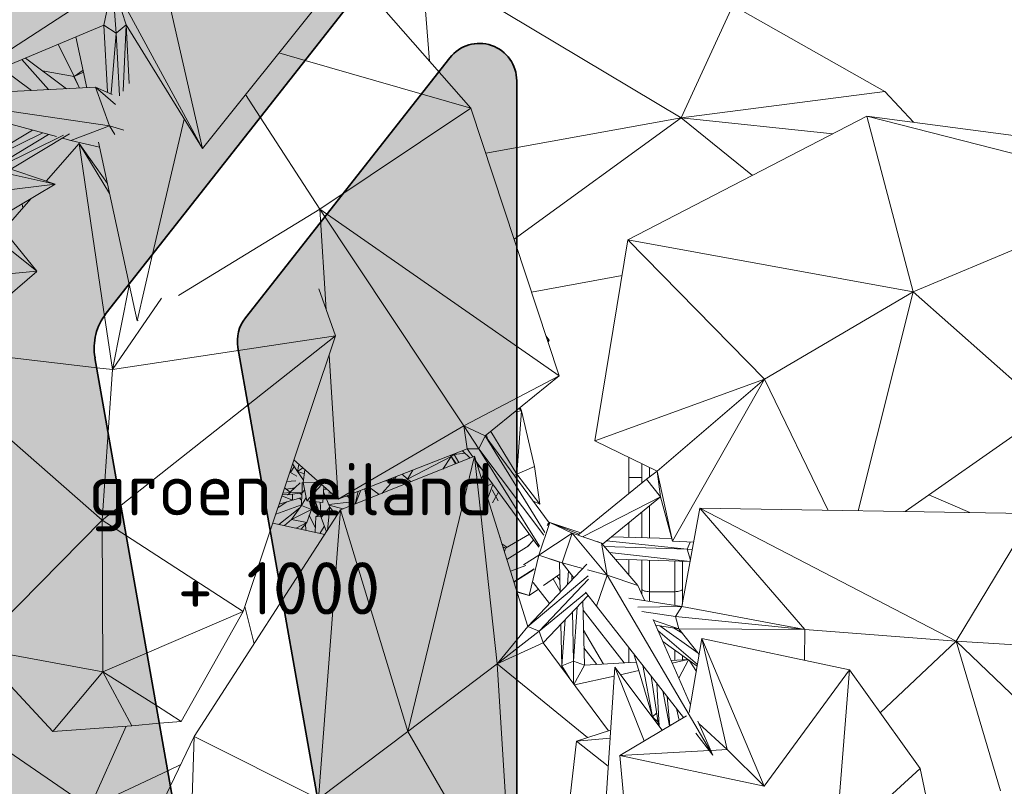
# Model space of a CAD drawing. Header units: millimetres. Extents: x 2016 to 102618, y -16590 to 68005.
# Tile 96 of 256: x 20491 to 23123, y 43328 to 45377. Entities that reach past the tile are written whole.
import ezdxf

# ---------------------------------------------------------------- set-up
doc = ezdxf.new("R2010")
doc.units = ezdxf.units.MM
for name, color, linetype, lineweight in [('A-DETL', 90, 'Continuous', 18), ('A-FLOR', 192, 'Continuous', 13), ('A-FLOR-PATT', 8, 'Continuous', 13), ('A-GENM', 13, 'Continuous', 13), ('A-WALL', 113, 'Continuous', 13), ('G-ANNO-TEXT', 231, 'Continuous', 9), ('G-IMPT', 8, 'Continuous', 5), ('L-PLNT', 71, 'Continuous', 13)]:
    doc.layers.add(name, color=color, linetype=linetype, lineweight=lineweight)
doc.layers.add('Water', color=131, linetype='Continuous')
doc.styles.add('ISOCPEUR_3', font='isocpeur.ttf', dxfattribs={"height": 140})

# ---------------------------------------------------------------- blocks, each defined once
blk = doc.blocks.new('Enscape AssetDefinition - Fern 03 - Enscape AssetDefinition - Fern 03-V31-00 Begane grond')
at = {"layer": 'L-PLNT'}
for p, q in [((426.8, 84.6), (418.4, 94.7)), ((421.7, 84.7), (426.8, 84.6)), ((426.8, 84.6), (422.3, 83)), ((424, 77.8), (426.8, 84.6)), ((47.9, -286.8), (164.7, -226.7)), ((142.3, -260), (164.7, -226.7)), ((162.7, -223.6), (164.7, -226.7)), ((164.7, -226.7), (163.1, -223.5)), ((172.7, -221.6), (164.7, -226.7)), ((176.5, -246.3), (164.7, -226.7)), ((164.7, -226.7), (178.4, -245.5)), ((171.7, -220.1), (172.7, -221.6)), ((172.7, -221.6), (201.4, -217.4)), ((172.7, -221.6), (177, -218.1)), ((185.4, -242.7), (172.7, -221.6)), ((47.9, -286.8), (62.2, -262.8)), ((11.5, -290.2), (9.5, -283.3)), ((11.5, -290.2), (17.6, -280.1)), ((33.4, -274), (47.9, -286.8)), ((47.9, -286.8), (57.8, -293.8)), ((252.8, -268.9), (245.8, -285)), ((249.9, -298.3), (263.5, -283.5)), ((-61.3, -341.5), (-66.3, -312.8)), ((-27.5, -328), (-54.2, -308.1)), ((-20.7, -325.3), (11.5, -290.2)), ((-13.8, -292.4), (11.5, -290.2)), ((274.8, -299), (253.2, -308.7)), ((262.4, -338.3), (276.5, -301.3)), ((-113.1, -331), (-95, -355)), ((-91.8, -353.7), (-83.6, -319.5)), ((-91.1, -353.4), (-76.8, -316.9))]:
    blk.add_line(p, q, dxfattribs=at)
blk = doc.blocks.new('Enscape AssetDefinition - Interior Plant 20 - Enscape AssetDefinition - Interior Plant 20-V33-00 Begane grond')
at = {"layer": 'L-PLNT'}
for p, q in [((-59.4, 73.5), (-46.3, 53.7)), ((-46.3, 53.7), (-42.4, 72.4)), ((-31.8, 62.9), (-46.3, 53.7)), ((-27.8, 47.1), (-46.3, 53.7)), ((-46.3, 53.7), (-30.4, 30.3)), ((-26.1, 57.9), (-31.4, 24.4)), ((-75.2, 26.6), (-51, 28.7)), ((-48, 40.5), (-66.8, 51.6)), ((-64.9, -2.6), (-80.7, 9.9)), ((-58.6, 9.1), (-76.3, 6.4)), ((-65.4, -2.2), (-39.3, 23.5)), ((-58.8, 4.4), (-58.6, 9.1)), ((-54.6, 9.5), (-58.6, 9.1)), ((-55.9, 7.1), (-58.6, 9.1)), ((-33.8, 24.2), (-33.8, -3.8)), ((-27.2, 3.9), (-33.8, -3.8)), ((11.4, 24.7), (-31.4, 24.4)), ((-31.4, 24.4), (-21.3, -25.1)), ((18.6, 18.3), (-21.3, -25.1)), ((21.9, -29.7), (24.1, 13.5)), ((23.6, 5.3), (31.5, 6.9)), ((23.6, 4.9), (32.1, 6.3)), ((-95.4, -33.8), (-59.8, -23.4)), ((-87.9, -11.6), (-59.8, -23.4)), ((-86.9, -8.5), (-72.8, -9.4)), ((-64.9, -2.6), (-85.7, -4.8)), ((-64.9, -2.6), (-72.8, -9.4)), ((-33.8, -3.8), (-72.8, -9.4)), ((-33.8, -3.8), (-64.9, -2.6)), ((-59.8, -23.4), (-59.2, -7.5)), ((-59.8, -23.4), (-37.6, -16.7)), ((-35.1, -22.9), (-40.6, -17.6)), ((-34.9, -8.8), (-40.3, -4.7)), ((-34.2, -3.8), (-35.7, -37.4)), ((-23.2, -16), (-35.7, -37.4)), ((21.9, -29.7), (-21.3, -25.1)), ((-8.8, -48.1), (-13.7, -25.9)), ((40.1, -41.6), (23.3, -0.8)), ((45.2, -5.2), (36.8, -3.8)), ((88.3, -12.8), (84.1, -12.1)), ((-35.6, -35.7), (-104.5, -60.9)), ((-75, -27.9), (-98.7, -43.6)), ((-95.8, -88), (-40.1, -43.6)), ((-35.7, -37.4), (-62.6, -75.1)), ((-62.6, -75.1), (-8.8, -48.1)), ((-8.8, -48.1), (-35.7, -37.4)), ((-21.6, -83.2), (-8.8, -48.1)), ((-11.5, -28.5), (-12.9, -29.7)), ((5.4, -49), (-9.5, -44.9)), ((2.2, -27.6), (16.8, -69.5)), ((5.4, -49), (4.9, -35.3)), ((6, -65.9), (5.4, -49)), ((14.2, -28.9), (16.8, -69.5)), ((16.8, -69.5), (40.1, -41.6)), ((33.8, -103.7), (40.1, -41.6)), ((37.2, -34.4), (99.4, -27.6)), ((37.9, -36.2), (75.6, -46.8)), ((58.9, -64.8), (40.1, -41.6)), ((-62.6, -75.1), (-80.7, -91.3)), ((-62.6, -75.1), (-21.6, -83.2)), ((-14.5, -63.7), (1.7, -98.2)), ((2.9, -67.2), (1.2, -109.2)), ((14.4, -62.5), (2.9, -67.2)), ((16.3, -68.2), (2.9, -67.2)), ((16.8, -69.5), (31, -107.9)), ((-49.6, -98.1), (-21.6, -83.2)), ((-36.1, -101.1), (-21.6, -83.2)), ((-24.5, -86.7), (-24.2, -103.7)), ((25.6, -93.3), (13.3, -111.9))]:
    blk.add_line(p, q, dxfattribs=at)
blk = doc.blocks.new('Green Retaining - Green Retaining-1988534-00 Begane grond')
at = {"layer": 'A-WALL'}
for p, q in [((22120, 44109.9), (22120, 44206.4)), ((21820, 44047.9), (21820, 43981.9)), ((22120, 43993.4), (22120, 44032.6)), ((22120, 43892.3), (22120, 43933.4)), ((22120, 43658), (22120, 43698.1))]:
    blk.add_line(p, q, dxfattribs=at)
blk = doc.blocks.new('Enscape AssetDefinition - Interior Plant 27 - Enscape AssetDefinition - Interior Plant 27-V188-00 Begane grond')
at = {"layer": 'L-PLNT'}
for p, q in [((352.5, -564.5), (334.7, -567.4)), ((352.5, -564.5), (339.8, -733.3)), ((352.5, -564.5), (346.1, -558.2)), ((352.5, -564.5), (348.8, -555.9)), ((387.2, -713.4), (352.5, -564.5)), ((259.1, -628.9), (261.6, -639.4)), ((339.8, -733.3), (271, -619.3)), ((194.8, -671.2), (215.4, -690.7)), ((234.5, -708.8), (246.3, -720.1)), ((333.1, -737), (339.8, -733.3)), ((339.8, -733.3), (387.2, -713.4)), ((402.1, -813.8), (339.8, -733.3)), ((402.1, -813.8), (387.2, -713.4)), ((382.8, -804.8), (402.1, -813.8))]:
    blk.add_line(p, q, dxfattribs=at)
blk = doc.blocks.new('Enscape AssetDefinition - Palm 11 - Enscape AssetDefinition - Palm 11-944237-00 Begane grond')
at = {"layer": 'L-PLNT'}
for p, q in [((-240.4, 914.9), (-399.7, 1617)), ((367, 1148.3), (346.3, 1411.4)), ((1039.9, 997.1), (346.3, 1411.4)), ((-240.4, 914.9), (131.2, 1379.4)), ((-480.5, 1357.6), (-884.9, 1093.9)), ((-480.5, 1357.6), (-504.3, 1244.3)), ((-444.3, 1245.1), (-480.5, 1357.6)), ((-480.5, 1357.6), (-471, 1222.7)), ((-240.4, 914.9), (-480.5, 1357.6)), ((477.2, 1022.9), (190.4, 1349.1)), ((1039.9, 997.1), (1177.8, 1296.8)), ((1584.3, 1067.3), (1177.8, 1296.8)), ((-887.1, 1083.7), (-504.3, 1244.3)), ((-504.3, 1244.3), (-471, 1222.7)), ((-504.3, 1244.3), (-494.5, 1066.4)), ((-471, 1222.7), (-444.3, 1245.1)), ((-444.3, 1245.1), (-452.4, 1068.3)), ((-435.7, 1089), (-444.3, 1245.1)), ((-444.3, 1245.1), (-240.4, 914.9)), ((-441.7, 1241), (-444.1, 1241.1)), ((-578.4, 1213.2), (-549.2, 1077.4)), ((-471, 1222.7), (-484, 1062)), ((-471, 1222.7), (-461.7, 1055.3)), ((-625.9, 1193.3), (-583.6, 1107.5)), ((34.2, 1150.5), (-35.8, 1170.7)), ((-652.1, 1072.3), (-722.9, 1152.6)), ((-603.4, 1074.7), (-713.1, 1156.7)), ((477.2, 1022.9), (34.2, 1150.5)), ((-777.3, 1129.8), (-697.4, 1070.1)), ((-583.6, 1107.5), (-667.6, 1122.7)), ((-569.3, 1076.4), (-583.7, 1107.5)), ((-583.7, 1107.5), (-569.3, 1076.4)), ((-559.3, 1124.2), (-583.6, 1107.5)), ((-583.6, 1107.5), (-558.1, 1118.8)), ((-583.6, 1107.5), (-569.2, 1076.4)), ((-1024.3, 1054.1), (-526, 1078.5)), ((-489, 975.6), (-1024.3, 1054.1)), ((-526, 1078.5), (-481.8, 1059.4)), ((-526, 1078.5), (-472.9, 1032.6)), ((-526, 1078.5), (-489, 975.6)), ((-124.9, 1059.3), (-85.5, 998.4)), ((1584.3, 1067.3), (1039.9, 997.1)), ((1660.6, 984.9), (1584.3, 1067.3)), ((477.2, 1022.9), (73.7, 752.8)), ((713.2, 307.2), (477.2, 1022.9)), ((1536.2, 1001.2), (897.4, 670.4)), ((1536.2, 1001.2), (1659.5, 531.8)), ((2307, 803.6), (1536.2, 1001.2)), ((2404.8, 887.3), (1536.2, 1001.2)), ((-752.9, 980), (-630.7, 946.6)), ((-489, 975.6), (-592.5, 936.2)), ((-489, 975.6), (-450.3, 963.5)), ((-489, 975.6), (-474.9, 952.2)), ((-289, 993.6), (-373.5, 632.2)), ((-85.5, 998.4), (73.7, 752.8)), ((516.9, 902.6), (1039.9, 997.1)), ((592.9, 672.3), (1039.9, 997.1)), ((1230, 842.7), (1039.9, 997.1)), ((1039.9, 997.1), (1445.1, 954)), ((-694.7, 964.1), (-826.4, 884.9)), ((-666.8, 956.5), (-818.4, 882.2)), ((-786.7, 871.4), (-652.2, 952.5)), ((-777.3, 868.2), (-611.7, 950.4)), ((-752.2, 859.5), (-595.5, 953.7)), ((-569.5, 928.3), (-657.9, 827.4)), ((-614.6, 942.2), (-592.5, 936.2)), ((-515.1, 918.8), (-592.5, 936.2)), ((-494.1, 821), (-569.5, 928.3)), ((-569.5, 928.3), (-488.4, 794.4)), ((-569.5, 928.3), (-503.6, 478.5)), ((-518, 932.2), (-436.4, 552.3)), ((-633.6, 819.1), (-998.7, 900.5)), ((-633.6, 819.1), (-899.7, 909.9)), ((-1330.1, 408.8), (-633.6, 819.1)), ((-1067.3, 767.3), (-633.6, 819.1)), ((2307, 803.6), (1659.5, 531.8)), ((-698.7, 780.7), (-772.5, 696.5)), ((-720.6, 755.8), (-722.2, 766.9)), ((-304.5, 521.6), (73.7, 752.8)), ((713.2, 307.2), (73.7, 752.8)), ((73.7, 752.8), (458.7, 173.7)), ((73.7, 752.8), (90.6, 483.7)), ((-683, 586.7), (-795, 724)), ((-683, 586.7), (-829.7, 703.6)), ((897.4, 670.4), (809, 133.3)), ((897.4, 670.4), (1262.7, 298.5)), ((1659.5, 531.8), (897.4, 670.4)), ((-373.5, 632.2), (-415.2, 453.9)), ((-1258.9, 87.4), (-683.4, 586.3)), ((-1090.1, 550.2), (-683.9, 586.6)), ((639.5, 530.7), (881.8, 575.4)), ((-480.9, 323.7), (-435.7, 549.1)), ((-436.4, 552.3), (-415.2, 453.9)), ((115.2, 413.8), (70.8, 540)), ((1262.7, 298.5), (1659.5, 531.8)), ((1513.1, -53.7), (1659.5, 531.8)), ((2020.6, 212.4), (1659.5, 531.8)), ((-480.9, 323.7), (-349.7, 515.2)), ((-503.5, 477.9), (-502, 467.5)), ((-502, 467.5), (-480.9, 323.7)), ((-415.2, 453.9), (-412.5, 455.5)), ((115.2, 413.8), (-480.9, 323.7)), ((-457.9, -38.8), (115.2, 413.8)), ((-131.4, -322.4), (115.2, 413.8)), ((-926.4, 375.6), (-522.7, 328.6)), ((98.2, 363.1), (122.4, -22.4)), ((-976.7, 332.1), (-508.3, -78.6)), ((-522.7, 328.6), (-480.9, 323.7)), ((-492.3, 156.3), (-480.9, 323.7)), ((713.2, 307.2), (458.7, 173.7)), ((515.8, 146.5), (713.2, 307.2)), ((1262.7, 298.5), (809, 133.3)), ((1262.7, 298.5), (975.3, 52)), ((1016, -134.4), (1262.7, 298.5)), ((1432.6, -52.4), (1262.7, 298.5)), ((1638.1, -55.7), (2020.6, 212.4)), ((122.4, -22.4), (458.7, 173.7)), ((515.8, 146.5), (458.7, 173.7)), ((458.7, 173.7), (498.8, 112.3)), ((458.7, 173.7), (467, 111.7)), ((-508.3, -78.6), (-492.3, 156.3)), ((498.8, 112.3), (515.8, 146.5)), ((686.3, -85.9), (515.8, 146.5)), ((515.8, 146.5), (674.9, -111.6)), ((809, 133.3), (975.3, 52)), ((122.4, -22.4), (467, 111.7)), ((467, 111.7), (498.8, 112.3)), ((467, 111.7), (482.6, 90.3)), ((498.8, 112.3), (672.6, -118.8)), ((498.8, 112.3), (660.4, -148)), ((4.2, 82.4), (122.4, -22.4)), ((487.3, 92.2), (128.7, -51.4)), ((487.3, 92.2), (308.8, -643.2)), ((629.3, -362.8), (487.3, 92.2)), ((487.3, 92.2), (547.7, -462.7)), ((491.8, 77.8), (659.2, -150.5)), ((947.2, 30.6), (763.4, -118.7)), ((975.3, 52), (947.2, 30.6)), ((947.2, 30.6), (984.2, -16.6)), ((984.2, -16.6), (975.3, 52)), ((1016, -134.4), (975.3, 52)), ((984.2, -16.6), (777.7, -122.5)), ((828.8, -142.8), (984.2, -16.6)), ((984.2, -16.6), (1016, -134.4)), ((1811.4, -58.5), (1702, -10.9)), ((-508.3, -78.6), (-457.9, -38.8)), ((128.7, -51.4), (-262, -656.8)), ((128.7, -51.4), (69.8, -823.7)), ((128.7, -51.4), (308.8, -643.2)), ((1089.6, -46.8), (1041.6, -309.3)), ((1370.1, -370.9), (1089.6, -46.8)), ((1775.1, -402.3), (1089.6, -46.8)), ((1980.3, -61.3), (1089.6, -46.8)), ((-846.4, -421.5), (-508.3, -78.6)), ((-506.7, -483.6), (-508.3, -78.6)), ((-508.3, -78.6), (-443.5, -120.5)), ((1980.3, -61.3), (1775.1, -402.3)), ((86.6, -116.6), (-52.3, -86.3)), ((659.1, -171.9), (688.2, -84.8)), ((688.2, -84.8), (681, -92.7)), ((688.2, -84.8), (682.4, -88.1)), ((688.2, -84.8), (770.9, -112.6)), ((688.2, -84.8), (766.6, -116.1)), ((748.3, -113.6), (688.2, -84.8)), ((-443.5, -120.5), (-131.4, -322.4)), ((634, -116.1), (570.1, -153)), ((645.3, -131.5), (630, -148.1)), ((748.3, -113.6), (659.1, -171.9)), ((721.3, -192.3), (748.3, -113.6)), ((748.3, -113.6), (826.3, -139.9)), ((748.3, -113.6), (841.8, -225.5)), ((1014.1, -127.5), (853.4, -122.9)), ((560.3, -141.5), (573.9, -150.8)), ((569.2, -152.8), (562.8, -149.7)), ((570.1, -153), (563.3, -151.1)), ((566.9, -162.6), (570.1, -153)), ((633.2, -146.2), (573.5, -183.8)), ((815.2, -135.5), (826.3, -139.9)), ((826.3, -139.9), (822.5, -138)), ((826.3, -139.9), (841.8, -225.5)), ((924.1, -253.1), (826.3, -139.9)), ((1055.2, -155.9), (834.4, -149.3)), ((1055.2, -155.9), (839.8, -133.9)), ((1016, -134.4), (1073, -137.8)), ((1063.4, -137.2), (1055.2, -155.9)), ((1055.2, -155.9), (1064.2, -185.7)), ((1069.5, -156.9), (1055.2, -155.9)), ((659.1, -171.9), (618.2, -197.7)), ((659.1, -171.9), (633.1, -280.2)), ((714.2, -190.5), (659.1, -171.9)), ((721.3, -192.3), (659.1, -171.9)), ((1063.6, -188.9), (848, -165)), ((863.6, -183.2), (1063.6, -189.1)), ((583.1, -214.7), (624.6, -200.1)), ((592, -243), (646.8, -208.4)), ((645.9, -209.3), (592.1, -243.6)), ((787.7, -195.9), (629.3, -362.8)), ((714.2, -190), (716.1, -271.3)), ((753, -232.4), (721.3, -192.3)), ((776.6, -207.6), (721.3, -192.3)), ((592.4, -244.4), (643.2, -212.4)), ((791.1, -227.6), (629.3, -362.8)), ((660.2, -375.6), (791.4, -236.7)), ((715, -222.9), (671.4, -253.4)), ((715.6, -266.4), (697.2, -235.3)), ((715.4, -239.2), (707, -228.5)), ((707, -228.5), (715.4, -239.2)), ((715.4, -239.1), (707.1, -228.4)), ((735.7, -250.6), (738.3, -213.8)), ((747.3, -238.4), (747.1, -224.9)), ((841.8, -225.5), (789.3, -211.1)), ((813, -308.2), (841.8, -225.5)), ((841.8, -225.5), (924.1, -253.1)), ((1124.2, -706.4), (841.8, -225.5)), ((657.8, -262.9), (633.1, -280.2)), ((644.1, -245.4), (687.6, -301.3)), ((941.5, -292.7), (924.1, -253.1)), ((633.1, -280.2), (600.1, -269.1)), ((633.1, -280.2), (600.4, -269.9)), ((600.7, -271.1), (633.1, -280.2)), ((660.2, -375.6), (785.1, -273)), ((670.7, -406.2), (790.6, -279.9)), ((813, -308.2), (783.7, -271.2)), ((1041.6, -309.3), (899.3, -287.1)), ((-126.9, -308.9), (-102.3, -409.3)), ((751.8, -455.7), (761.2, -310.9)), ((780.8, -466), (776.7, -294.5)), ((813, -308.2), (1045.8, -606.1)), ((1041.6, -309.3), (923.4, -311.5)), ((1024.4, -336.5), (1041.6, -309.3)), ((1370.1, -370.9), (1041.6, -309.3)), ((-388.4, -432.8), (-131.4, -322.4)), ((-297.4, -616.3), (-131.4, -322.4)), ((751.8, -455.7), (749.1, -323.6)), ((887.4, -460.3), (777.3, -318.7)), ((887.3, -460.3), (777.3, -318.8)), ((777.3, -318.8), (887.4, -460.3)), ((1024.4, -336.5), (934.2, -322.9)), ((1033, -368.6), (1024.4, -336.5)), ((1370.1, -370.9), (1024.4, -336.5)), ((629.3, -362.8), (547.7, -462.7)), ((629.3, -362.8), (660.2, -375.6)), ((718.2, -356.2), (720.8, -468.1)), ((720.8, -468.1), (729.3, -344.5)), ((1064.8, -571.9), (964.3, -344.3)), ((965, -345.8), (1033, -368.6)), ((970.8, -358.9), (1033, -368.6)), ((1085.4, -434.5), (982.3, -360.7)), ((1041.7, -379.7), (1019.3, -366.5)), ((547.7, -462.7), (660.2, -375.6)), ((670.7, -406.2), (660.2, -375.6)), ((832.3, -463.2), (778.6, -372.6)), ((1083.3, -464.1), (977.1, -373.3)), ((1033, -368.6), (1370.1, -370.9)), ((1033, -368.6), (1087.8, -437.5)), ((1369.2, -453), (1370.1, -370.9)), ((1775.1, -402.3), (1370.1, -370.9)), ((547.7, -462.7), (670.7, -406.2)), ((845.1, -641.9), (670.7, -406.2)), ((779.7, -419.6), (814.4, -464.2)), ((990.3, -403.1), (1082.5, -468.5)), ((1095.1, -394.9), (1061.3, -592.6)), ((1261.6, -789.9), (1095.1, -394.9)), ((1095.1, -394.9), (1162.8, -691.9)), ((1489.1, -478.4), (1095.1, -394.9)), ((1571.6, -593.2), (1775.1, -402.3)), ((1893.1, -802), (1775.1, -402.3)), ((1775.1, -402.3), (2054.8, -670.5)), ((2063.4, -419.8), (1775.1, -402.3)), ((-846.4, -421.5), (-506.7, -483.6)), ((-846.4, -421.5), (-640.4, -643.5)), ((-506.7, -483.6), (-388.4, -432.8)), ((913, -436.2), (962.7, -604.1)), ((308.8, -643.2), (547.7, -462.7)), ((547.7, -462.7), (589.4, -1127.5)), ((789.5, -659.8), (547.7, -462.7)), ((720.8, -468.1), (716.7, -468.4)), ((751.8, -455.7), (720.8, -468.1)), ((720.8, -468.1), (740.9, -501.1)), ((752, -516.1), (751.8, -455.7)), ((780.8, -466), (751.8, -455.7)), ((753, -517.5), (780.8, -466)), ((919.6, -458.5), (780.8, -466)), ((862, -471.9), (813.8, -1211.1)), ((862, -471.9), (989.1, -639.9)), ((862, -471.9), (941, -668.5)), ((962.7, -604.1), (937.3, -467.3)), ((1057.9, -451.1), (1012.5, -453.5)), ((1058.2, -451.3), (1015.7, -460.8)), ((1033.4, -500.7), (1059, -451.9)), ((1080.1, -482.9), (1060.9, -453.2)), ((-640.4, -643.5), (-506.7, -483.6)), ((-506.7, -483.6), (-429.1, -627.9)), ((-363.5, -574.4), (-506.7, -483.6)), ((860.5, -495.3), (754.1, -519)), ((926.2, -480.7), (876.9, -491.6)), ((959.2, -495.3), (979.1, -626.8)), ((1489.1, -478.4), (1261.6, -789.9)), ((1452.5, -948.8), (1489.1, -478.4)), ((1678.6, -742.1), (1489.1, -478.4)), ((974.3, -514.6), (980.9, -629.1)), ((1008.1, -628.5), (990.3, -535.1)), ((1009.1, -628), (1001.9, -549.9)), ((-297.4, -616.3), (-363.5, -574.4)), ((-906.6, -596.2), (-541.4, -846.6)), ((1053.6, -601.4), (875.2, -707.7)), ((974.1, -593.3), (962.7, -604.1)), ((962.7, -604.1), (977.8, -618.3)), ((1034.6, -612.8), (1027.3, -582.4)), ((-640.4, -643.5), (-429.1, -627.9)), ((-444.3, -629), (-541.4, -846.6)), ((-429.1, -627.9), (-355.2, -621.4)), ((-355.2, -621.4), (-297.4, -616.3)), ((1124.2, -706.4), (1084.2, -615.8)), ((1162.8, -691.9), (1086.8, -621.7)), ((-262, -656.8), (-325.6, -789)), ((-262, -656.8), (-276.9, -1065.4)), ((69.8, -823.7), (-262, -656.8)), ((308.8, -643.2), (69.8, -823.7)), ((308.8, -643.2), (589.4, -1127.5)), ((851, -640), (759.7, -669.4)), ((1078.8, -648.2), (1124.2, -706.4)), ((759.7, -669.4), (714.5, -1064.1)), ((759.7, -669.4), (849.6, -661.7)), ((759.7, -669.4), (844.7, -736.3)), ((1114.9, -694.5), (875.2, -707.7)), ((1261.6, -789.9), (875.2, -707.7)), ((875.2, -707.7), (886.6, -824.5)), ((1162.8, -691.9), (1118.9, -694.3)), ((1162.8, -691.9), (1261.6, -789.9)), ((-298.1, -731.9), (-332.8, -748.2)), ((-332.8, -748.2), (-541.4, -846.6)), ((1452.5, -948.8), (1678.6, -742.1)), ((1744.8, -1059.8), (1678.6, -742.1)), ((-325.6, -789), (-455.4, -1058.8))]:
    blk.add_line(p, q, dxfattribs=at)
blk = doc.blocks.new('Glijbanen_geen_host - 2019220_glijbaan_2020_08_26_no bolts2_dwg-4658142-00 Begane grond')
at = {"layer": 'G-IMPT'}
for p, q in [((20665, 60189.5), (20665, 60138.1)), ((20665, 60138.1), (20665, 60189.5)), ((20685, 60153.9), (20685, 60179.7)), ((20630.3, 60153.3), (20665.1, 60153.3)), ((20685, 59991.8), (20685, 60077)), ((20665, 60060.8), (20665, 59992.4)), ((20665, 59992.4), (20665, 60060.8)), ((20665, 59932.3), (20665, 59854.8)), ((20665, 59854.8), (20665, 59932.3)), ((20685, 59847.9), (20685, 59931.7)), ((20753, 59847.9), (20753, 59929.7)), ((20773, 59854.8), (20773, 59929.1)), ((20773, 59854.8), (20773, 59929.1)), ((20665, 59840.5), (20665, 59854.8)), ((20685, 59847.9), (20753, 59847.9)), ((20685, 59822.1), (20685, 59847.9)), ((20753, 59847.9), (20685, 59847.9)), ((20753, 59811.5), (20753, 59847.9)), ((20773, 59854.8), (20773, 59814.6)), ((20753, 59664.9), (20753, 59691.9)), ((20773, 59677.6), (20773, 59666))]:
    blk.add_line(p, q, dxfattribs=at)
for centre, major_axis, start_param, end_param in [((20685, 59854.8), (-20, 0), 0, 0.768532), ((20685, 59854.8), (20, 0), 3.141593, 3.920889), ((20685, 59854.8), (20, 0), 3.982222, 4.712389), ((20685, 59854.8), (20, 0), 3.991367, 4.712389), ((20753, 59854.8), (20, 0), 4.712389, 5.480921), ((20753, 59854.8), (20, 0), 4.712389, 5.48276), ((20753, 59854.8), (20, 0), 5.504268, 6.283185), ((20753, 59854.8), (20, 0), 5.514638, 6.283185)]:
    blk.add_ellipse(centre, major_axis=major_axis, ratio=0.346608, start_param=start_param, end_param=end_param, dxfattribs=at)
blk = doc.blocks.new('Glijbanen_geen_host - Glijbanen_geen_host-4648188-00 Begane grond')
blk.add_blockref('Glijbanen_geen_host - 2019220_glijbaan_2020_08_26_no bolts2_dwg-4658142-00 Begane grond', (0, 0))

msp = doc.modelspace()

# ---------------------------------------------------------------- hatches: boundary and pattern name
at = {"layer": 'A-FLOR-PATT', "lineweight": 5}
h = msp.add_hatch(dxfattribs=at)
h.set_pattern_fill('FP_7', color=256, style=0, pattern_type=2)
h.set_pattern_definition([(0, (0, 0), (406.4, 101.6), [33.528, -271.272, 33.528, -271.272, -1625.6]), (0, (0, 0), (406.4, 101.6), [-609.6, 33.528, -576.072, 33.528, -271.272, -711.2]), (0, (0, 0), (406.4, 101.6), [-1524, 33.528, -169.672, 33.528, -474.472]), (120, (152.4, 50.8), (-291.18818, 301.15272), [33.528, -271.272, 33.528, -271.272, -1625.6]), (120, (152.4, 50.8), (-291.18818, 301.15272), [-609.6, 33.528, -576.072, 33.528, -271.272, -711.2]), (120, (152.4, 50.8), (-291.18818, 301.15272), [-1524, 33.528, -169.672, 33.528, -474.472]), (240, (203.2, 254), (-115.21182, -402.75272), [33.528, -271.272, 33.528, -271.272, -1625.6]), (240, (203.2, 254), (-115.21182, -402.75272), [-609.6, 33.528, -576.072, 33.528, -271.272, -711.2]), (240, (203.2, 254), (-115.21182, -402.75272), [-1524, 33.528, -169.672, 33.528, -474.472])])
h.paths.add_polyline_path([(21545.8, 42350), (21589.9, 42350), (21545.8, 42388.5), (21532.6, 42539.4), (21479.7, 42564.9), (21425.6, 42603.5), (21406.1, 42620.8), (21439.3, 42432.6), (21445.9, 42410.4), (21457.6, 42390.3), (21473.5, 42373.4), (21492.9, 42360.6), (21514.7, 42352.7), (21539.3, 42350)], flags=0)
h.paths.add_polyline_path([(21793.9, 43966.8), (21820, 43981.9), (21820, 44047.9), (21756.5, 44134.4), (21742.4, 44097.4), (21780.3, 43976.1), (21791.4, 43968.5)], flags=0)
h.paths.add_polyline_path([(21255.8, 44012.1), (21254.4, 44027.7), (21243.9, 44014.7), (21254.7, 44012.3)], flags=0)
h.paths.add_polyline_path([(21199.3, 44024.4), (21217.4, 44040.6), (21239.9, 44072.2), (21184.2, 44027.7)], flags=0)
h.paths.add_polyline_path([(21286, 44049.8), (21294.4, 44053.2), (21284.9, 44080.4), (21285.6, 44061.2)], flags=0)
h.paths.add_polyline_path([(21338.9, 44050.9), (21348.7, 44066.2), (21354.1, 44069.3), (21317.9, 44079.5), (21320.1, 44074.1), (21337.7, 44052.4)], flags=0)
h.paths.add_polyline_path([(21181.3, 44072.1), (21205, 44087.9), (21184.6, 44081.9), (21181.9, 44073.7)], flags=0)
h.paths.add_polyline_path([(21284.5, 44081.8), (21282.2, 44088.1), (21266.3, 44089.8), (21267.1, 44086), (21269.5, 44086.9), (21271.9, 44086)], flags=0)
h.paths.add_polyline_path([(21316.9, 44082), (21317.2, 44111.9), (21323.6, 44112), (21312.1, 44122.1), (21303.6, 44120.7), (21303.3, 44114.9), (21312.8, 44091.9)], flags=0)
h.paths.add_polyline_path([(21368.3, 44102.9), (21366.9, 44104.8), (21364.1, 44103.7)], flags=0)
h.paths.add_polyline_path([(21256.1, 44103.3), (21252.8, 44119.7), (21248.6, 44114.7), (21254.4, 44105.8)], flags=0)
h.paths.add_polyline_path([(21459.3, 44110.5), (21537.8, 44141.9), (21525.6, 44151), (21513.4, 44161.8), (21497.2, 44154.9), (21491.5, 44145.5), (21473.6, 44126)], flags=0)
h.paths.add_polyline_path([(21203.7, 44122.1), (21227.2, 44125.9), (21240.7, 44139.2), (21248.7, 44140.6), (21248.6, 44147.4), (21220.6, 44189.3), (21213.2, 44167.3), (21232, 44156.2), (21229, 44144.4), (21204.6, 44141.5), (21199.3, 44125.6), (21200.3, 44124.8)], flags=0)
at = {"layer": 'Water', "transparency": 33554509}
h = msp.add_hatch(color=256, dxfattribs=at)
h.paths.add_polyline_path([(26662.3, 34188.5), (27378.9, 35594.9), (27404.8, 35633.8), (27439, 35665.5), (27479.6, 35688.5), (27524.5, 35701.4), (27571.1, 35703.6), (29459.4, 35571.6), (29505.2, 35562.9), (29547.8, 35543.9), (29587.3, 35512.5), (29616.4, 35474.8), (29634.5, 35437.2), (29971.8, 34457.7), (37653.5, 36516.7), (37717.3, 36539.7), (37777.5, 36571), (37836.4, 36613.5), (37888.5, 36664.1), (37932.7, 36721.8), (37968.1, 36785.2), (37994, 36853.1), (38009.7, 36924.1), (38015, 36996.5), (38015, 40809.8), (38008.8, 40888), (37990.5, 40964.3), (37960.5, 41036.8), (37919.5, 41103.7), (37868.5, 41163.4), (35736.1, 43295.9), (35685.1, 43355.5), (35643.2, 43424.6), (35614.1, 43494.9), (35595.8, 43571.2), (35589.6, 43649.4), (35595.8, 43727.6), (35614.1, 43803.9), (35646.8, 43880.9), (35685.1, 43943.3), (36195.2, 44645.4), (36236.4, 44691.3), (36286.1, 44727.8), (36342.2, 44753.4), (36402.4, 44766.9), (36475.1, 44766.9), (36875, 44731.9), (36875, 49475), (36445, 49475.7), (36419.1, 49479.9), (36391.2, 49494.1), (36386.8, 49498.5), (36379.3, 49504.3), (36363.4, 49525), (36353.4, 49549.1), (36350, 49575), (36350, 49900), (36354.9, 49930.9), (36369.1, 49958.8), (36373.5, 49963.2), (36379.3, 49970.7), (36400, 49986.6), (36424.1, 49996.6), (36450, 50000), (39984.5, 50000), (39984.5, 57300), (34360, 57300), (34334.1, 57296.6), (34310, 57286.6), (34289.3, 57270.7), (34273.4, 57250), (34263.4, 57225.9), (34260, 57200), (34260, 55526.8), (34253.8, 55448.5), (34235.5, 55372.3), (34205.5, 55299.8), (34164.5, 55232.9), (34113.6, 55173.2), (33556.5, 54616.1), (33505.5, 54556.5), (33464.5, 54489.6), (33434.5, 54417.1), (33416.2, 54340.8), (33410, 54262.6), (33409.6, 46477.3), (33406.6, 46454.5), (33396, 46429.6), (33380.7, 46409.7), (33360, 46393.8), (33335.9, 46383.8), (33310, 46380.4), (32335, 46380.4), (32335, 44724.7), (32331.6, 44698.8), (32321.6, 44674.7), (32305.7, 44654), (32285, 44638.1), (32260.9, 44628.1), (32235, 44624.7), (27296.8, 44624.7), (27266.8, 44629.8), (27246.8, 44638.1), (27226.1, 44654), (27210.2, 44674.7), (27200.2, 44698.8), (27196.8, 44724.7), (27196.8, 50784.3), (27139.2, 50831), (26943.1, 50788.5), (26767.9, 50780.4), (26680.6, 50700), (25078, 50700), (25079.2, 50717.6), (24939.2, 50831), (24743.1, 50788.5), (24567.9, 50780.4), (24480.6, 50700), (24346.8, 50700), (24346.8, 50349.5), (24341.7, 50310.6), (24326.7, 50274.5), (24302.9, 50243.4), (24271.8, 50219.6), (24232.2, 50204.1), (24196.8, 50199.5), (20996.8, 50199.5), (20958, 50204.6), (20921.8, 50219.6), (20890.8, 50243.4), (20866.9, 50274.5), (20851.9, 50310.6), (20846.8, 50349.5), (20846.8, 51299.5), (13472.3, 51299.5), (13472.3, 49893), (14957.2, 49684.3), (15032.1, 49667.9), (15103.6, 49640.1), (15170.1, 49601.8), (15229.9, 49553.7), (15285.8, 49491.6), (15732, 48920.6), (15801.8, 48821.2), (15861.2, 48715.3), (15909.6, 48604), (15946.5, 48488.3), (15971.6, 48369.5), (15984.5, 48248.8), (15984.5, 48120.7), (15971.2, 47995.2), (15949.7, 47887.4), (15914, 47771.3), (15863.4, 47653.5), (15808.4, 47553), (15739.7, 47452.9), (15661.1, 47360.3), (15573.6, 47276.1), (14968.8, 46750.3), (14931.2, 46711.1), (14901.2, 46665.7), (14880, 46615.7), (14868.1, 46562.7), (14866, 46508.4), (14873.7, 46454.6), (15443.4, 44055.6), (15447, 43999.3), (15439.9, 43943.2), (15422.5, 43889.5), (15395.3, 43840.1), (15359.3, 43796.6), (15326.5, 43763.8), (15874.7, 43421.2), (15911.5, 43391.6), (15940.3, 43354.3), (15959.6, 43311.2), (15968.3, 43264.8), (16199.7, 39765.3), (16199.4, 39693.2), (16187.5, 39614), (16164.5, 39537.3), (16130.8, 39464.7), (16081.8, 39391.6), (16034.2, 39337.5), (15973.3, 39285.5), (15905.6, 39242.7), (15832.5, 39210), (14286.1, 38647.1), (14242.6, 38625), (14205.9, 38593), (14177.6, 38552.3), (14160.4, 38507.6), (14154.5, 38459.2), (14154.5, 38070.5), (14149.5, 38026), (14134.7, 37983.7), (14110.9, 37945.8), (14079.2, 37914.1), (14041.3, 37890.3), (13999, 37875.5), (13954.5, 37870.5), (13954.5, 36690.1), (13959, 36648), (13972.3, 36607.7), (13993.7, 36571.2), (14022.4, 36540), (14058.1, 36515), (14096, 36498.9), (21015.9, 34383.3), (21041.5, 34377.3), (21067.7, 34374.6), (26658.3, 34188.6)], flags=0)
h.paths.add_polyline_path([(24631.3, 42050), (21371.6, 42050), (21312.1, 42055.9), (21255, 42073.5), (21202.6, 42102.1), (21156.8, 42140.5), (21119.5, 42187.2), (21092.3, 42240.4), (21076.1, 42297.9), (20692.5, 44473.2), (20690.7, 44506.7), (20694.8, 44535.8), (20705.6, 44565.3), (20722.4, 44592), (21681.5, 45811.4), (21721.7, 45853.4), (21769.3, 45886.9), (21822.5, 45910.5), (21879.3, 45923.5), (21937.5, 45925.2), (21994.9, 45915.7), (24783.5, 45168.5), (24839.2, 45147.4), (24889.7, 45115.7), (24933, 45074.7), (24967.2, 45026), (24991.2, 44971.4), (25003.9, 44913.2), (25003.9, 44842.5), (24780.8, 42187.4), (24773.1, 42151.1), (24756.8, 42117.8), (24732.8, 42089.6), (24702.7, 42068), (24668.1, 42054.6)], flags=0)
h.paths.add_polyline_path([(24028.2, 50349.5), (24196.8, 50349.5), (24196.8, 50700), (23091.9, 50700.6), (23058, 50705.1), (23021.8, 50720.1), (22990.8, 50743.9), (22966.9, 50775), (22951.9, 50811.1), (22946.8, 50850), (22946.8, 51149.5), (20996.8, 51149.5), (20996.8, 50349.5), (23198.6, 50349.5)], flags=0)
h.paths.add_polyline_path([(23931, 50850), (27046.8, 50850), (27046.8, 51150), (23096.8, 51149.5), (23096.8, 50850), (23396.8, 50850)], flags=0)
h.paths.add_polyline_path([(37350, 52885), (36450, 52885), (36419.1, 52889.9), (36391.2, 52904.1), (36386.8, 52908.5), (36379.3, 52914.3), (36363.4, 52935), (36353.4, 52959.1), (36350, 52985), (36350, 53310), (36354.9, 53340.9), (36369.1, 53368.8), (36373.5, 53373.2), (36379.3, 53380.7), (36400, 53396.6), (36424.1, 53406.6), (36450, 53410), (37350, 53410), (37380.9, 53405.1), (37408.8, 53390.9), (37413.2, 53386.5), (37420.7, 53380.7), (37436.6, 53360), (37446.6, 53335.9), (37450, 53310), (37450, 52985), (37445.1, 52954.1), (37430.9, 52926.2), (37426.5, 52921.8), (37420.7, 52914.3), (37400, 52898.4), (37375.9, 52888.4)], flags=0)
h = msp.add_hatch(color=256, dxfattribs=at)
h.paths.add_polyline_path([(9546.7, 30239.2), (11330, 30239.2), (11330, 32125), (8805, 32125), (8805, 32045), (8488.5, 32045), (8488.5, 30239.2), (9288.3, 30239.2)], flags=0)
h.paths.add_polyline_path([(16277.3, 31435), (16750, 31435), (16750, 31935), (15103.7, 31935), (15103.7, 31435), (16276.3, 31435)], flags=0)
h.paths.add_polyline_path([(15824, 32235), (16600, 32235), (16600, 32900), (14431.5, 32900), (14431.5, 32275), (15103.7, 32275), (15104.1, 32235), (15808.3, 32235)], flags=0)
h.paths.add_polyline_path([(27878.6, 33138.1), (27897, 33142.2), (29991.6, 33780.3), (30002.1, 33784.9), (30011.3, 33791.7), (30018.7, 33800.4), (30024.3, 33812.4), (30026.6, 33821.8), (30026.6, 33833.9), (30024.3, 33844.4), (29749.4, 34642.9), (29741.8, 34656.5), (29737.5, 34662), (29728.6, 34669), (29718.4, 34673.9), (29707.3, 34676.3), (29696, 34676.2), (29685, 34673.6), (27890.2, 34356.4), (27885.1, 34354.9), (27875.2, 34349.3), (27866.9, 34341.5), (27860.5, 34332.1), (27856.4, 34321.5), (27854.8, 34310.2), (27825.7, 33189.3), (27826.8, 33177.5), (27830.6, 33166.4), (27836.9, 33156.4), (27845.4, 33148.2), (27855.5, 33142.2), (27866.8, 33138.8)], flags=0)
h.paths.add_polyline_path([(21720, 42350), (21745.9, 42353.4), (21770, 42363.4), (21790.7, 42379.3), (21806.6, 42400), (21816.6, 42424.1), (21820, 42450), (21818.9, 45222), (21817, 45237.8), (21808, 45260.8), (21790.6, 45283.5), (21774.9, 45296.9), (21752.7, 45307.8), (21728.6, 45313), (21703.9, 45312), (21680.2, 45305.1), (21658.9, 45292.5), (21641.4, 45275.2), (21089.2, 44571.5), (21083.3, 44562.1), (21076.1, 44542.3), (21073.2, 44521.6), (21076.1, 44492.3), (21439.3, 42432.6), (21445.9, 42410.4), (21457.6, 42390.3), (21473.5, 42373.4), (21492.9, 42360.6), (21514.7, 42352.7), (21545.8, 42350), (21609.9, 42350)], flags=0)
h.paths.add_polyline_path([(14874.4, 43470.5), (14902.2, 43472.8), (14921.5, 43478.6), (14942.2, 43490.8), (14959.4, 43507.7), (14972.7, 43530.2), (14979.5, 43551), (14981.3, 43575), (14977.2, 43598.7), (14967.7, 43620.8), (14953.1, 43639.9), (14934.4, 43655), (12781.2, 45000.5), (12760.2, 45010.4), (12737.6, 45015.2), (12714.4, 45014.7), (12692, 45008.9), (12671.5, 44998.1), (12432.8, 44834), (12413.3, 44815.7), (12402.7, 44801.3), (12393.9, 44780.8), (12088.8, 43779.2), (12086, 43762.7), (12089.5, 43733.9), (12097, 43713.1), (12111.5, 43692), (12130.9, 43675.2), (12153.9, 43664), (12179, 43658.9), (14871.6, 43470.7)], flags=0)
h.paths.add_polyline_path([(14188.4, 56377.3), (18575, 56377.3), (18575, 56977.3), (13400.9, 56977.3), (13400.9, 56377.3), (14186.1, 56377.3)], flags=0)

# ---------------------------------------------------------------- linework, layer by layer
at = {"layer": 'A-DETL', "lineweight": 35}
for p, q in [((20722.4, 44592), (21681.5, 45811.4)), ((21641.4, 45275.2), (21094.5, 44579.9)), ((21820, 42450), (21820, 45213.3)), ((21074.6, 44500.7), (21439.3, 42432.6)), ((21076.1, 42297.9), (20692.5, 44473.2))]:
    msp.add_line(p, q, dxfattribs=at)
for centre, radius, start, end in [((21720, 45213.3), 100, 0, 141.8133), ((20840.3, 44499.2), 150, 141.8133, 190), ((21173.1, 44518), 100, 141.8133, 190)]:
    msp.add_arc(centre, radius, start, end, dxfattribs=at)
at = {"layer": 'A-FLOR'}
msp.add_line((21820, 43981.9), (21820, 44047.9), dxfattribs=at)

# ---------------------------------------------------------------- block references
at = {"layer": 'A-GENM'}
msp.add_blockref('Glijbanen_geen_host - Glijbanen_geen_host-4648188-00 Begane grond', (1489.7, -16000), dxfattribs=at)
at = {"layer": 'A-WALL'}
msp.add_blockref('Green Retaining - Green Retaining-1988534-00 Begane grond', (0, 0), dxfattribs=at)
at = {"layer": 'L-PLNT'}
for name, p in [('Enscape AssetDefinition - Palm 11 - Enscape AssetDefinition - Palm 11-944237-00 Begane grond', (21220, 44117.6)), ('Enscape AssetDefinition - Fern 03 - Enscape AssetDefinition - Fern 03-V31-00 Begane grond', (21480, 44435.7)), ('Enscape AssetDefinition - Interior Plant 27 - Enscape AssetDefinition - Interior Plant 27-V188-00 Begane grond', (21480, 44895.7)), ('Enscape AssetDefinition - Interior Plant 20 - Enscape AssetDefinition - Interior Plant 20-V33-00 Begane grond', (21280, 44115.7))]:
    msp.add_blockref(name, p, dxfattribs=at)

# ---------------------------------------------------------------- texts
at = {"layer": 'G-ANNO-TEXT', "color": 7, "char_height": 140, "attachment_point": 1, "style": 'ISOCPEUR_3'}
for s, insert, width in [('groen eiland', (20674.8, 44191.5), 1202.531), ('+ 1000', (20912.9, 43926.9), 625.316)]:
    msp.add_mtext(s, dxfattribs=dict(at, insert=insert, width=width))

doc.saveas('drawing.dxf')
